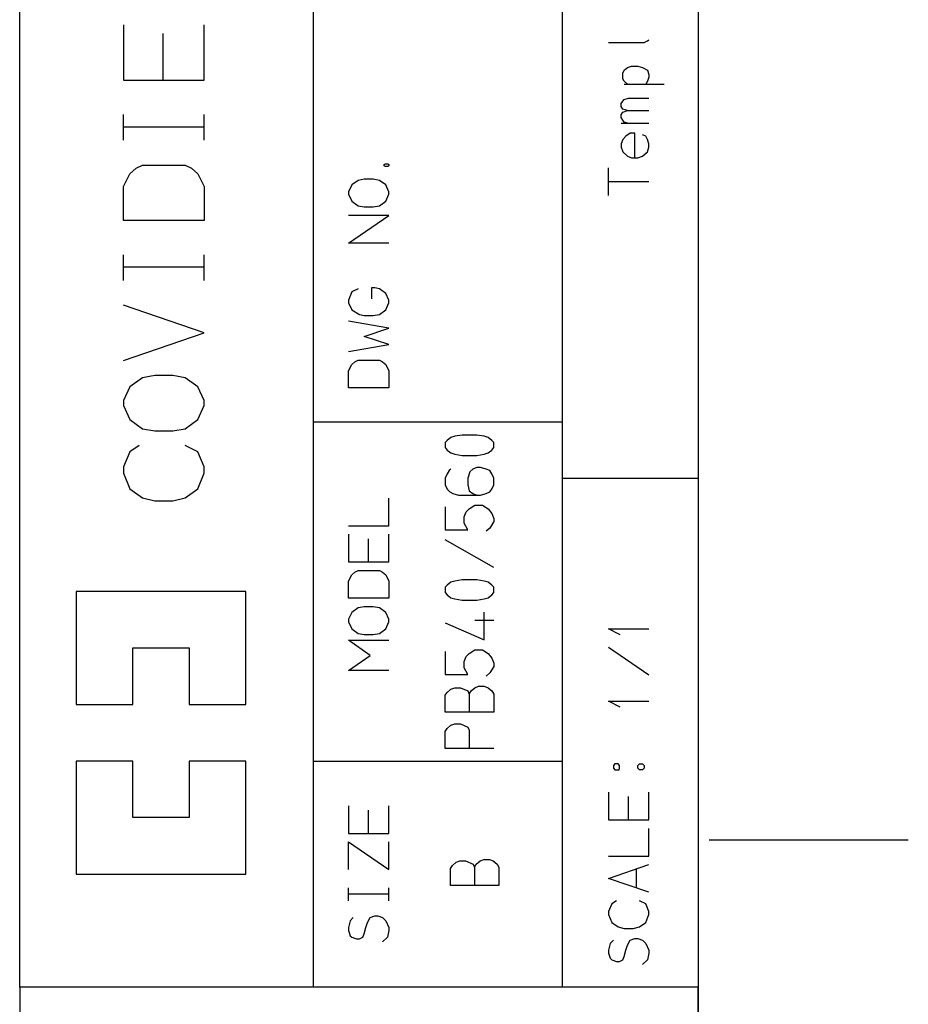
# Model space of a CAD drawing. Extents: x 8 to 288, y -6 to 426.
# Tile 12 of 13: x 249 to 288, y 308 to 351. Entities that reach past the tile are written whole.
import ezdxf

# ---------------------------------------------------------------- set-up
doc = ezdxf.new("R2010")
doc.units = 0
doc.layers.get('0').update_dxf_attribs({"linetype": 'CONTINUOUS'})

msp = doc.modelspace()

# ---------------------------------------------------------------- linework, layer by layer
at = {"color": 0}
for p, q in [((248.985, 308.5), (248.985, 416.5)), ((261.984, 308.5), (261.984, 416.5)), ((272.985, 308.5), (272.985, 416.5)), ((278.985, 416.5), (278.985, 3.5002)), ((253.577, 351.044), (253.577, 348.599)), ((257.142, 348.599), (257.142, 351.044)), ((255.337, 348.599), (255.337, 350.655)), ((275.032, 350.261), (276.605, 350.261)), ((276.605, 350.261), (276.745, 350.331)), ((276.745, 350.331), (276.813, 350.386)), ((275.726, 349.037), (275.864, 349.16)), ((275.864, 349.16), (276.05, 349.217)), ((276.05, 349.217), (276.327, 349.217)), ((276.327, 349.217), (276.537, 349.16)), ((276.537, 349.16), (276.745, 349.037)), ((275.656, 348.911), (275.726, 349.037)), ((275.656, 348.662), (275.656, 348.911)), ((275.726, 348.55), (275.656, 348.662)), ((276.745, 349.037), (276.813, 348.856)), ((276.813, 348.73), (276.745, 348.55)), ((276.813, 348.856), (276.813, 348.73)), ((253.577, 348.599), (257.142, 348.599)), ((275.864, 348.424), (275.726, 348.55)), ((275.726, 348.424), (277.484, 348.424)), ((276.745, 348.55), (276.674, 348.424)), ((275.726, 347.741), (275.911, 347.798)), ((275.911, 347.798), (276.813, 347.798)), ((275.587, 347.561), (275.656, 347.672)), ((275.587, 347.436), (275.587, 347.561)), ((275.656, 347.311), (275.587, 347.436)), ((275.656, 347.672), (275.726, 347.741)), ((253.577, 345.944), (253.577, 347.084)), ((257.142, 345.944), (257.142, 347.084)), ((275.587, 347.062), (275.656, 347.186)), ((275.587, 346.95), (275.587, 347.062)), ((275.656, 346.825), (275.587, 346.95)), ((275.864, 347.256), (275.656, 347.311)), ((275.656, 347.186), (275.864, 347.256)), ((275.864, 347.256), (276.813, 347.256)), ((257.142, 346.528), (253.577, 346.528)), ((275.587, 346.7), (276.813, 346.7)), ((275.726, 346.742), (275.656, 346.825)), ((275.864, 346.7), (275.726, 346.742)), ((275.795, 346.127), (275.656, 345.974)), ((275.98, 346.253), (275.795, 346.127)), ((276.189, 346.253), (275.98, 346.253)), ((276.189, 345.17), (276.189, 346.253)), ((276.674, 346.127), (276.537, 346.184)), ((276.745, 345.974), (276.674, 346.127)), ((275.656, 345.974), (275.587, 345.78)), ((275.587, 345.78), (275.587, 345.642)), ((275.587, 345.642), (275.656, 345.433)), ((276.813, 345.78), (276.745, 345.974)), ((276.745, 345.433), (276.813, 345.642)), ((276.813, 345.642), (276.813, 345.78)), ((275.656, 345.433), (275.864, 345.239)), ((275.864, 345.239), (276.05, 345.17)), ((276.327, 345.17), (276.537, 345.239)), ((276.537, 345.239), (276.745, 345.433)), ((254.134, 344.705), (254.411, 344.845)), ((254.411, 344.845), (256.31, 344.845)), ((256.31, 344.845), (256.587, 344.705)), ((265.105, 344.877), (265.151, 344.905)), ((265.105, 344.809), (265.105, 344.877)), ((265.151, 344.781), (265.105, 344.809)), ((265.151, 344.905), (265.267, 344.905)), ((265.267, 344.781), (265.151, 344.781)), ((265.267, 344.905), (265.314, 344.877)), ((265.314, 344.809), (265.267, 344.781)), ((265.314, 344.877), (265.314, 344.809)), ((276.05, 345.17), (276.327, 345.17)), ((253.577, 343.9), (253.855, 344.456)), ((253.855, 344.456), (254.134, 344.705)), ((256.587, 344.705), (256.865, 344.456)), ((256.865, 344.456), (257.142, 343.9)), ((275.032, 343.499), (275.032, 344.722)), ((253.577, 342.4), (253.577, 343.9)), ((257.142, 343.9), (257.142, 342.4)), ((263.67, 343.972), (263.532, 343.666)), ((263.948, 344.166), (263.67, 343.972)), ((264.225, 344.221), (263.948, 344.166)), ((264.619, 344.221), (264.225, 344.221)), ((264.898, 344.166), (264.619, 344.221)), ((265.175, 343.972), (264.898, 344.166)), ((265.314, 343.666), (265.175, 343.972)), ((276.813, 344.111), (275.032, 344.111)), ((263.532, 343.666), (263.532, 343.556)), ((263.532, 343.556), (263.67, 343.25)), ((265.175, 343.25), (265.314, 343.556)), ((265.314, 343.556), (265.314, 343.666)), ((263.67, 343.25), (263.948, 343.042)), ((263.948, 343.042), (264.225, 343.001)), ((264.225, 343.001), (264.619, 343.001)), ((264.619, 343.001), (264.898, 343.042)), ((264.898, 343.042), (265.175, 343.25)), ((263.532, 341.399), (265.314, 342.622)), ((265.314, 342.622), (263.532, 342.622)), ((257.142, 342.4), (253.577, 342.4)), ((265.314, 341.399), (263.532, 341.399)), ((253.577, 339.744), (253.577, 340.884)), ((257.142, 339.744), (257.142, 340.884)), ((257.142, 340.327), (253.577, 340.327)), ((263.67, 339.241), (263.532, 338.866)), ((263.948, 339.367), (263.67, 339.241)), ((264.688, 339.422), (264.55, 339.422)), ((264.55, 339.422), (264.55, 338.937)), ((264.898, 339.367), (264.688, 339.422)), ((265.175, 339.173), (264.898, 339.367)), ((265.314, 338.866), (265.175, 339.173)), ((257.142, 337.422), (253.577, 338.645)), ((263.532, 338.866), (263.532, 338.755)), ((263.532, 338.755), (263.67, 338.45)), ((265.175, 338.45), (265.314, 338.755)), ((265.314, 338.755), (265.314, 338.866)), ((263.67, 338.45), (264.017, 338.242)), ((264.017, 338.242), (264.225, 338.2)), ((264.619, 338.2), (264.898, 338.242)), ((264.898, 338.242), (265.175, 338.45)), ((265.314, 337.641), (263.532, 337.947)), ((264.225, 338.2), (264.619, 338.2)), ((253.577, 336.2), (257.142, 337.422)), ((264.225, 337.266), (265.314, 337.641)), ((263.532, 336.6), (265.314, 336.906)), ((265.314, 336.906), (264.225, 337.266)), ((263.67, 336.028), (263.809, 336.153)), ((263.809, 336.153), (263.948, 336.222)), ((263.948, 336.222), (264.898, 336.222)), ((264.898, 336.222), (265.035, 336.153)), ((265.035, 336.153), (265.175, 336.028)), ((263.532, 335.749), (263.67, 336.028)), ((263.532, 335), (263.532, 335.749)), ((265.175, 336.028), (265.314, 335.749)), ((265.314, 335.749), (265.314, 335)), ((254.411, 335.434), (253.855, 335.044)), ((254.966, 335.544), (254.411, 335.434)), ((255.753, 335.544), (254.966, 335.544)), ((256.31, 335.434), (255.753, 335.544)), ((256.865, 335.044), (256.31, 335.434)), ((253.855, 335.044), (253.577, 334.433)), ((257.142, 334.433), (256.865, 335.044)), ((265.314, 335), (263.532, 335)), ((253.577, 334.433), (253.577, 334.211)), ((257.142, 334.211), (257.142, 334.433)), ((253.577, 334.211), (253.855, 333.6)), ((256.865, 333.6), (257.142, 334.211)), ((253.855, 333.6), (254.411, 333.183)), ((256.31, 333.183), (256.865, 333.6)), ((261.984, 333.5), (272.985, 333.5)), ((254.411, 333.183), (254.966, 333.099)), ((254.966, 333.099), (255.753, 333.099)), ((255.753, 333.099), (256.31, 333.183)), ((267.893, 332.675), (267.809, 332.577)), ((267.809, 332.577), (267.809, 332.355)), ((268.06, 332.799), (267.893, 332.675)), ((268.225, 332.855), (268.06, 332.799)), ((268.559, 332.911), (268.225, 332.855)), ((269.198, 332.911), (268.559, 332.911)), ((269.532, 332.855), (269.198, 332.911)), ((269.699, 332.799), (269.532, 332.855)), ((269.865, 332.675), (269.699, 332.799)), ((269.948, 332.577), (269.865, 332.675)), ((269.948, 332.355), (269.948, 332.577)), ((253.855, 332.166), (253.577, 331.5)), ((254.272, 332.445), (253.855, 332.166)), ((256.865, 332.166), (256.31, 332.445)), ((257.142, 331.5), (256.865, 332.166)), ((267.809, 332.355), (267.893, 332.244)), ((267.893, 332.244), (268.06, 332.118)), ((268.06, 332.118), (268.225, 332.063)), ((269.532, 332.063), (269.699, 332.118)), ((269.699, 332.118), (269.865, 332.244)), ((269.865, 332.244), (269.948, 332.355)), ((268.225, 332.063), (268.559, 332.008)), ((268.559, 332.008), (269.198, 332.008)), ((269.198, 332.008), (269.532, 332.063)), ((253.577, 331.5), (253.577, 331.222)), ((257.142, 331.222), (257.142, 331.5)), ((267.976, 331.338), (267.893, 331.199)), ((268.06, 331.407), (267.976, 331.338)), ((268.893, 331.283), (268.81, 331.005)), ((269.032, 331.407), (268.893, 331.283)), ((269.198, 331.477), (269.032, 331.407)), ((269.365, 331.477), (269.198, 331.477)), ((269.615, 331.407), (269.365, 331.477)), ((269.781, 331.338), (269.615, 331.407)), ((269.865, 331.199), (269.781, 331.338)), ((253.577, 331.222), (253.855, 330.528)), ((256.865, 330.528), (257.142, 331.222)), ((267.893, 331.199), (267.809, 331.005)), ((267.809, 331.005), (267.809, 330.713)), ((268.81, 331.005), (268.81, 330.713)), ((269.948, 331.005), (269.865, 331.199)), ((269.948, 330.713), (269.948, 331.005)), ((272.985, 331), (278.985, 331)), ((253.855, 330.528), (254.411, 330.139)), ((256.31, 330.139), (256.865, 330.528)), ((267.809, 330.713), (267.893, 330.518)), ((267.893, 330.518), (268.004, 330.394)), ((268.004, 330.394), (268.143, 330.324)), ((268.81, 330.713), (268.865, 330.449)), ((268.865, 330.449), (269.032, 330.324)), ((269.615, 330.324), (269.781, 330.394)), ((269.781, 330.394), (269.865, 330.518)), ((269.865, 330.518), (269.948, 330.713)), ((254.411, 330.139), (254.966, 330)), ((254.966, 330), (255.753, 330)), ((255.753, 330), (256.31, 330.139)), ((265.314, 328.9), (265.314, 330.123)), ((268.143, 330.324), (268.392, 330.255)), ((268.392, 330.255), (269.365, 330.255)), ((269.032, 330.324), (269.198, 330.255)), ((269.365, 330.255), (269.615, 330.324)), ((267.809, 329.738), (267.809, 328.724)), ((268.643, 329.293), (268.726, 329.517)), ((268.726, 329.517), (268.865, 329.654)), ((268.865, 329.654), (269.116, 329.807)), ((269.116, 329.807), (269.448, 329.807)), ((269.448, 329.807), (269.699, 329.654)), ((269.699, 329.654), (269.865, 329.446)), ((268.643, 329.016), (268.643, 329.293)), ((269.948, 329.085), (269.781, 328.795)), ((269.865, 329.446), (269.948, 329.224)), ((269.948, 329.224), (269.948, 329.085)), ((263.532, 328.9), (265.314, 328.9)), ((267.809, 328.724), (268.81, 328.724)), ((268.81, 328.724), (268.643, 329.016)), ((269.781, 328.795), (269.615, 328.655)), ((263.532, 328.521), (263.532, 327.301)), ((264.411, 327.301), (264.411, 328.327)), ((265.314, 327.301), (265.314, 328.521)), ((269.948, 327.055), (267.809, 328.278)), ((263.532, 327.301), (265.314, 327.301)), ((263.809, 326.853), (263.948, 326.922)), ((263.948, 326.922), (264.898, 326.922)), ((264.898, 326.922), (265.035, 326.853)), ((263.532, 326.45), (263.67, 326.727)), ((263.67, 326.727), (263.809, 326.853)), ((265.035, 326.853), (265.175, 326.727)), ((265.175, 326.727), (265.314, 326.45)), ((268.559, 326.511), (268.225, 326.455)), ((269.198, 326.511), (268.559, 326.511)), ((269.532, 326.455), (269.198, 326.511)), ((263.532, 325.699), (263.532, 326.45)), ((265.314, 326.45), (265.314, 325.699)), ((267.893, 326.274), (267.809, 326.178)), ((267.809, 326.178), (267.809, 325.956)), ((268.06, 326.4), (267.893, 326.274)), ((268.225, 326.455), (268.06, 326.4)), ((269.699, 326.4), (269.532, 326.455)), ((269.865, 326.274), (269.699, 326.4)), ((269.948, 326.178), (269.865, 326.274)), ((269.948, 325.956), (269.948, 326.178)), ((258.984, 326), (251.485, 326)), ((251.485, 326), (251.485, 321)), ((258.984, 321), (258.984, 326)), ((265.314, 325.699), (263.532, 325.699)), ((267.809, 325.956), (267.893, 325.844)), ((267.893, 325.844), (268.06, 325.719)), ((268.06, 325.719), (268.225, 325.664)), ((268.225, 325.664), (268.559, 325.608)), ((268.559, 325.608), (269.198, 325.608)), ((269.198, 325.608), (269.532, 325.664)), ((269.532, 325.664), (269.699, 325.719)), ((269.699, 325.719), (269.865, 325.844)), ((269.865, 325.844), (269.948, 325.956)), ((263.948, 325.267), (263.67, 325.072)), ((264.225, 325.322), (263.948, 325.267)), ((264.619, 325.322), (264.225, 325.322)), ((264.898, 325.267), (264.619, 325.322)), ((265.175, 325.072), (264.898, 325.267)), ((263.67, 325.072), (263.532, 324.767)), ((263.532, 324.767), (263.532, 324.656)), ((265.314, 324.767), (265.175, 325.072)), ((265.314, 324.656), (265.314, 324.767)), ((269.116, 324.731), (269.948, 324.731)), ((269.532, 323.856), (269.532, 325.078)), ((263.532, 324.656), (263.67, 324.35)), ((263.67, 324.35), (263.948, 324.142)), ((264.898, 324.142), (265.175, 324.35)), ((265.175, 324.35), (265.314, 324.656)), ((267.809, 324.605), (269.532, 323.856)), ((275.54, 324.08), (275.032, 324.345)), ((275.032, 324.345), (276.813, 324.345)), ((264.48, 323.167), (263.532, 323.847)), ((263.532, 323.847), (265.314, 323.847)), ((263.948, 324.142), (264.225, 324.099)), ((264.225, 324.099), (264.619, 324.099)), ((264.619, 324.099), (264.898, 324.142)), ((253.985, 321), (253.985, 323.5)), ((253.985, 323.5), (256.485, 323.5)), ((256.485, 323.5), (256.485, 321)), ((276.813, 322.3), (275.032, 323.522)), ((263.532, 322.5), (264.48, 323.167)), ((267.809, 323.339), (267.809, 322.325)), ((268.643, 322.894), (268.726, 323.116)), ((268.726, 323.116), (268.865, 323.255)), ((268.865, 323.255), (269.116, 323.408)), ((269.116, 323.408), (269.448, 323.408)), ((269.448, 323.408), (269.699, 323.255)), ((269.699, 323.255), (269.865, 323.047)), ((269.865, 323.047), (269.948, 322.825)), ((268.643, 322.617), (268.643, 322.894)), ((268.81, 322.325), (268.643, 322.617)), ((269.948, 322.685), (269.781, 322.393)), ((269.948, 322.825), (269.948, 322.685)), ((265.314, 322.5), (263.532, 322.5)), ((267.809, 322.325), (268.81, 322.325)), ((269.781, 322.393), (269.615, 322.255)), ((267.893, 321.529), (268.06, 321.682)), ((268.06, 321.682), (268.225, 321.739)), ((268.225, 321.739), (268.476, 321.739)), ((268.476, 321.739), (268.81, 321.6)), ((268.949, 321.6), (269.116, 321.739)), ((269.116, 321.739), (269.281, 321.808)), ((269.281, 321.808), (269.532, 321.808)), ((269.532, 321.808), (269.699, 321.739)), ((269.699, 321.739), (269.865, 321.6)), ((267.809, 321.405), (267.893, 321.529)), ((267.809, 320.654), (267.809, 321.405)), ((268.81, 321.6), (268.865, 321.461)), ((268.865, 321.461), (268.949, 321.6)), ((268.865, 321.461), (268.865, 320.654)), ((269.865, 321.6), (269.948, 321.461)), ((269.948, 321.461), (269.948, 320.654)), ((251.485, 321), (253.985, 321)), ((256.485, 321), (258.984, 321)), ((275.54, 320.88), (275.032, 321.145)), ((275.032, 321.145), (276.813, 321.145)), ((269.948, 320.654), (267.809, 320.654)), ((267.809, 319.805), (267.893, 319.93)), ((267.893, 319.93), (268.06, 320.082)), ((268.06, 320.082), (268.225, 320.139)), ((268.225, 320.139), (268.476, 320.139)), ((268.476, 320.139), (268.81, 320)), ((268.81, 320), (268.865, 319.86)), ((267.809, 319.054), (267.809, 319.805)), ((268.865, 319.86), (268.865, 319.054)), ((269.948, 319.054), (267.809, 319.054)), ((253.985, 318.5), (251.485, 318.5)), ((251.485, 318.5), (251.485, 313.499)), ((253.985, 315.999), (253.985, 318.5)), ((258.984, 318.5), (256.485, 318.5)), ((256.485, 318.5), (256.485, 315.999)), ((258.984, 313.499), (258.984, 318.5)), ((261.984, 318.5), (272.985, 318.5)), ((275.308, 318.375), (275.24, 318.306)), ((275.24, 318.306), (275.24, 318.181)), ((275.448, 318.375), (275.308, 318.375)), ((275.517, 318.306), (275.448, 318.375)), ((275.517, 318.181), (275.517, 318.306)), ((276.327, 318.306), (276.397, 318.375)), ((276.327, 318.181), (276.327, 318.306)), ((276.397, 318.375), (276.537, 318.375)), ((276.537, 318.375), (276.605, 318.306)), ((276.605, 318.306), (276.605, 318.181)), ((275.24, 318.181), (275.308, 318.11)), ((275.308, 318.11), (275.495, 318.11)), ((275.495, 318.11), (275.517, 318.181)), ((276.397, 318.11), (276.327, 318.181)), ((276.537, 318.11), (276.397, 318.11)), ((276.605, 318.181), (276.537, 318.11)), ((275.032, 317.123), (275.032, 315.9)), ((275.911, 315.9), (275.911, 316.928)), ((276.813, 315.9), (276.813, 317.123)), ((263.532, 316.522), (263.532, 315.301)), ((265.314, 315.301), (265.314, 316.522)), ((264.411, 315.301), (264.411, 316.327)), ((256.485, 315.999), (253.985, 315.999)), ((275.032, 315.9), (276.813, 315.9)), ((263.532, 315.301), (265.314, 315.301)), ((276.813, 314.3), (276.813, 315.523)), ((263.532, 313.7), (263.532, 314.922)), ((263.532, 314.922), (265.314, 313.7)), ((265.314, 313.7), (265.314, 314.922)), ((288.286, 315), (279.485, 315)), ((275.032, 314.3), (276.813, 314.3)), ((268.041, 313.75), (268.123, 313.875)), ((268.123, 313.875), (268.29, 314.027)), ((268.29, 314.027), (268.457, 314.084)), ((268.457, 314.084), (268.708, 314.084)), ((268.708, 314.084), (269.04, 313.945)), ((269.04, 313.945), (269.096, 313.805)), ((269.096, 313.805), (269.179, 313.945)), ((269.179, 313.945), (269.346, 314.084)), ((269.346, 314.084), (269.513, 314.153)), ((269.513, 314.153), (269.764, 314.153)), ((269.764, 314.153), (269.929, 314.084)), ((269.929, 314.084), (270.095, 313.945)), ((270.095, 313.945), (270.179, 313.805)), ((275.032, 313.311), (276.813, 313.922)), ((251.485, 313.499), (258.984, 313.499)), ((268.041, 312.999), (268.041, 313.75)), ((269.096, 313.805), (269.096, 312.999)), ((270.179, 313.805), (270.179, 312.999)), ((276.258, 312.881), (276.258, 313.742)), ((270.179, 312.999), (268.041, 312.999)), ((276.813, 312.7), (275.032, 313.311)), ((263.532, 312.323), (263.532, 312.892)), ((265.314, 312.613), (263.532, 312.613)), ((265.314, 312.323), (265.314, 312.892)), ((275.171, 312.184), (275.032, 311.85)), ((275.379, 312.323), (275.171, 312.184)), ((276.674, 312.184), (276.397, 312.323)), ((276.813, 311.85), (276.674, 312.184)), ((275.032, 311.85), (275.032, 311.711)), ((275.032, 311.711), (275.171, 311.363)), ((276.674, 311.363), (276.813, 311.711)), ((276.813, 311.711), (276.813, 311.85)), ((263.601, 311.431), (263.532, 311.139)), ((263.74, 311.583), (263.601, 311.431)), ((264.295, 311.139), (264.364, 311.361)), ((264.364, 311.361), (264.48, 311.583)), ((264.48, 311.583), (264.688, 311.653)), ((264.688, 311.653), (264.827, 311.653)), ((264.827, 311.653), (265.035, 311.583)), ((265.035, 311.583), (265.175, 311.431)), ((265.175, 311.431), (265.314, 311.139)), ((275.171, 311.363), (275.448, 311.169)), ((276.397, 311.169), (276.674, 311.363)), ((263.532, 311.139), (263.532, 311)), ((263.532, 311), (263.601, 310.778)), ((264.156, 310.708), (264.225, 310.861)), ((264.225, 310.861), (264.295, 311.139)), ((265.314, 311), (265.245, 310.708)), ((265.314, 311.139), (265.314, 311)), ((275.448, 311.169), (275.726, 311.1)), ((275.726, 311.1), (276.119, 311.1)), ((276.119, 311.1), (276.397, 311.169)), ((263.601, 310.778), (263.67, 310.708)), ((263.67, 310.708), (263.878, 310.639)), ((263.878, 310.639), (264.017, 310.639)), ((264.017, 310.639), (264.156, 310.708)), ((265.245, 310.708), (265.035, 310.499)), ((275.101, 310.431), (275.032, 310.139)), ((275.24, 310.584), (275.101, 310.431)), ((275.795, 310.139), (275.864, 310.362)), ((275.864, 310.362), (275.98, 310.584)), ((275.98, 310.584), (276.189, 310.653)), ((276.189, 310.653), (276.327, 310.653)), ((276.327, 310.653), (276.537, 310.584)), ((276.537, 310.584), (276.674, 310.431)), ((276.674, 310.431), (276.813, 310.139)), ((275.032, 310.139), (275.032, 309.999)), ((275.032, 309.999), (275.101, 309.777)), ((275.726, 309.862), (275.795, 310.139)), ((276.813, 309.999), (276.745, 309.709)), ((276.813, 310.139), (276.813, 309.999)), ((275.101, 309.777), (275.171, 309.709)), ((275.171, 309.709), (275.379, 309.638)), ((275.379, 309.638), (275.517, 309.638)), ((275.517, 309.638), (275.656, 309.709)), ((275.656, 309.709), (275.726, 309.862)), ((276.745, 309.709), (276.537, 309.5)), ((248.985, 308.5), (248.985, 246.499)), ((278.985, 308.5), (248.985, 308.5)), ((278.985, 308.5), (248.985, 308.5)), ((278.985, 246.499), (278.985, 308.5))]:
    msp.add_line(p, q, dxfattribs=at)

doc.saveas('drawing.dxf')
